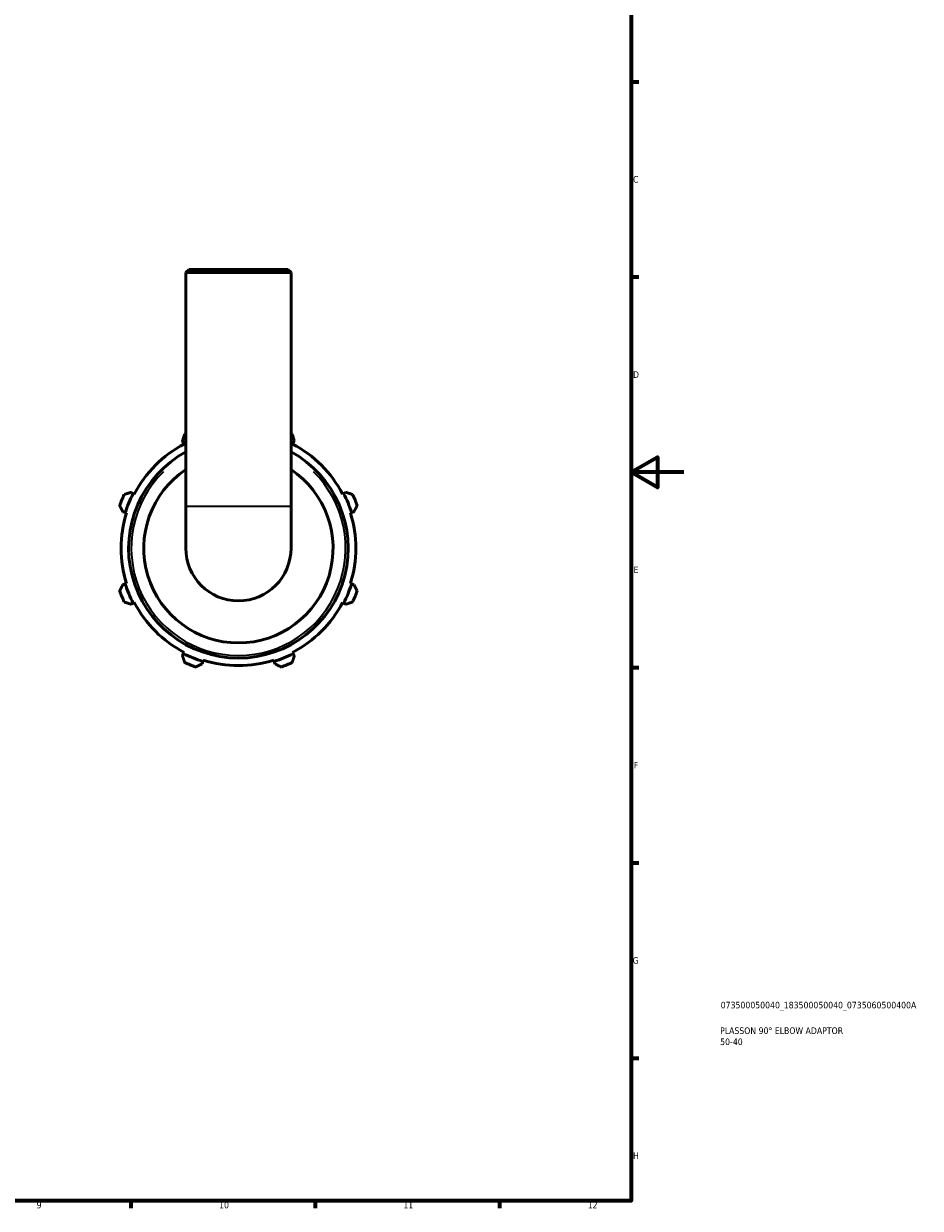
# Model space of a CAD drawing. Header units: millimetres. Extents: x 0 to 931, y 0 to 935.
# Tile 3 of 6: x 590 to 931, y 17 to 468. Entities that reach past the tile are written whole.
import ezdxf

# ---------------------------------------------------------------- set-up
doc = ezdxf.new("R2010")
doc.units = ezdxf.units.MM
for name, color, linetype, lineweight in [('Border (ISO)', 7, 'Continuous', 70), ('Title (ISO)', 7, 'Continuous', 50), ('Visible (ISO)', 7, 'Continuous', 50), ('Visible Narrow (ISO)', 7, 'Continuous', 35)]:
    doc.layers.add(name, color=color, linetype=linetype, lineweight=lineweight)
doc.styles.add('Note Text (ISO)', font='tahoma.ttf')

# ---------------------------------------------------------------- blocks, each defined once
blk = doc.blocks.new('Borders Default Border')
at = {"layer": 'Border (ISO)'}
for p, q in [((821, 445.5), (823.9, 445.5)), ((821, 371.25), (823.9, 371.25)), ((821, 222.75), (823.9, 222.75)), ((821, 148.5), (823.9, 148.5)), ((821, 74.25), (823.9, 74.25)), ((630.75, 20), (630.75, 17.1)), ((700.83, 20), (700.83, 17.1)), ((770.92, 20), (770.92, 17.1))]:
    blk.add_line(p, q, dxfattribs=at)
at = {"layer": 'Border (ISO)', "flags": 128}
for points in [[(20, 20), (20, 574), (821, 574), (821, 20), (20, 20)], [(841, 297), (821, 297), (831, 302.77), (831, 291.23), (821, 297)]]:
    blk.add_lwpolyline(points, dxfattribs=at)
at = {"layer": 'Border (ISO)', "color": 232, "true_color": 0xca0064, "char_height": 2.5, "attachment_point": 7, "style": 'Note Text (ISO)'}
for s, insert in [('C', (821.73, 407.08)), ('D', (821.73, 332.88)), ('E', (821.94, 258.63)), ('F', (822, 184.38)), ('G', (821.61, 110.08)), ('H', (821.74, 35.88)), ('9', (594.88, 17.05)), ('10', (664.29, 17.05)), ('11', (734.37, 17.1)), ('12', (804.46, 17.1))]:
    blk.add_mtext(s, dxfattribs=dict(at, insert=insert))
blk = doc.blocks.new('Title Blocks ISO')
at = {"layer": 'Title (ISO)', "color": 232, "true_color": 0xca0064, "style": 'Note Text (ISO)'}
for tag, p in [('PART_NUMBER_001', (34.08, 73.13)), ('DESCRIPTION_001', (33.84, 63.4)), ('DESCRIPTION_002', (33.88, 59.18))]:
    blk.add_attdef(tag, p, '', height=2.5, dxfattribs=at)

msp = doc.modelspace()

# ---------------------------------------------------------------- linework, layer by layer
at = {"layer": 'Visible (ISO)'}
for p, q in [((652.843, 374.099), (651.643, 372.899)), ((652.843, 374.099), (690.443, 374.099)), ((690.443, 374.099), (691.643, 372.899)), ((691.643, 372.899), (651.643, 372.899)), ((651.643, 284.099), (651.643, 372.899)), ((691.643, 284.099), (691.643, 372.899)), ((650.366, 308.973), (650.809, 308.121)), ((650.809, 308.121), (651.03, 307.695)), ((692.255, 307.695), (692.477, 308.121)), ((692.477, 308.121), (692.92, 308.973)), ((631.621, 288.933), (630.769, 289.377)), ((632.047, 288.712), (631.621, 288.933)), ((711.665, 288.933), (711.239, 288.712)), ((712.516, 289.377), (711.665, 288.933)), ((651.643, 284.099), (651.643, 268.099)), ((691.643, 268.099), (691.643, 284.099)), ((627.696, 281.956), (628.611, 281.667)), ((628.611, 281.667), (629.069, 281.523)), ((714.217, 281.523), (714.675, 281.667)), ((714.675, 281.667), (715.59, 281.956)), ((628.611, 254.531), (627.696, 254.243)), ((629.069, 254.676), (628.611, 254.531)), ((714.675, 254.531), (714.217, 254.676)), ((715.59, 254.243), (714.675, 254.531)), ((630.769, 246.822), (631.621, 247.265)), ((631.621, 247.265), (632.047, 247.487)), ((711.239, 247.487), (711.665, 247.265)), ((711.665, 247.265), (712.516, 246.822)), ((650.809, 228.077), (650.366, 227.226)), ((651.03, 228.503), (650.809, 228.077)), ((658.075, 225.068), (658.219, 225.525)), ((685.066, 225.525), (685.211, 225.068)), ((692.477, 228.077), (692.255, 228.503)), ((692.92, 227.226), (692.477, 228.077)), ((657.786, 224.152), (658.075, 225.068)), ((685.211, 225.068), (685.499, 224.152))]:
    msp.add_line(p, q, dxfattribs=at)
for radius, start, end in [(48, 114.62432, 115.20802), (48, 64.79198, 65.37568), (44.64, 117.5, 152.5), (45.12, 116.31222, 117.5), (45.12, 62.5, 63.68778), (44.64, 27.5, 62.5), (41.76, 118.61536, 61.38464), (36, 123.74899, 56.25101), (48, 154.79198, 160.20802), (45.12, 152.5, 162.5), (45.12, 17.5, 27.5), (48, 19.79198, 25.20802), (44.64, 162.5, 197.5), (44.64, 342.5, 17.5), (20, 180, 0), (45.12, 197.5, 207.5), (45.12, 332.5, 342.5), (48, 199.79198, 205.20802), (48, 334.79198, 340.20802), (44.64, 207.5, 242.5), (44.64, 297.5, 332.5), (45.12, 242.5, 252.5), (44.64, 252.5, 287.5), (45.12, 287.5, 297.5), (48, 244.79198, 250.20802), (48, 289.79198, 295.20802)]:
    msp.add_arc((671.643, 268.099), radius, start, end, dxfattribs=at)
for points, weights in [([(651.199, 311.528), (650.774, 310.224), (650.366, 308.973)], [1.01718155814, 1.01216698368, 1.006354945]), ([(692.92, 308.973), (692.512, 310.224), (692.086, 311.528)], [1.006354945, 1.01216698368, 1.01718155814]), ([(630.769, 289.377), (629.518, 288.968), (628.214, 288.543)], [1.006354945, 1.01216698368, 1.01718155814]), ([(715.072, 288.543), (713.768, 288.968), (712.516, 289.377)], [1.01718155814, 1.01216698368, 1.006354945]), ([(626.478, 284.352), (627.099, 283.13), (627.696, 281.956)], [1.01718155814, 1.01216698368, 1.006354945]), ([(715.59, 281.956), (716.186, 283.13), (716.807, 284.352)], [1.006354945, 1.01216698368, 1.01718155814]), ([(627.696, 254.243), (627.099, 253.069), (626.478, 251.846)], [1.006354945, 1.01216698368, 1.01718155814]), ([(716.807, 251.846), (716.186, 253.069), (715.59, 254.243)], [1.01718155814, 1.01216698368, 1.006354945]), ([(628.214, 247.656), (629.518, 247.23), (630.769, 246.822)], [1.01718155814, 1.01216698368, 1.006354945]), ([(712.516, 246.822), (713.768, 247.23), (715.072, 247.656)], [1.006354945, 1.01216698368, 1.01718155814]), ([(650.366, 227.226), (650.774, 225.974), (651.199, 224.67)], [1.006354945, 1.01216698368, 1.01718155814]), ([(692.086, 224.67), (692.512, 225.974), (692.92, 227.226)], [1.01718155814, 1.01216698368, 1.006354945]), ([(655.39, 222.935), (656.613, 223.556), (657.786, 224.152)], [1.01718155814, 1.01216698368, 1.006354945]), ([(685.499, 224.152), (686.673, 223.556), (687.896, 222.935)], [1.006354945, 1.01216698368, 1.01718155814])]:
    msp.add_rational_spline(points, weights, degree=2, dxfattribs=at)
at = {"layer": 'Visible Narrow (ISO)'}
msp.add_line((651.889, 284.099), (691.397, 284.099), dxfattribs=at)
msp.add_arc((671.643, 268.099), 40.76, 134.44659, 45.55341, dxfattribs=at)

# ---------------------------------------------------------------- block references
msp.add_blockref('Borders Default Border', (0, 0))
msp.add_blockref('Title Blocks ISO', (821, 20)).add_auto_attribs({'PART_NUMBER_001': '073500050040_183500050040_0735060500400A', 'DESCRIPTION_001': 'PLASSON 90° ELBOW ADAPTOR', 'DESCRIPTION_002': '50-40'})

doc.saveas('drawing.dxf')
